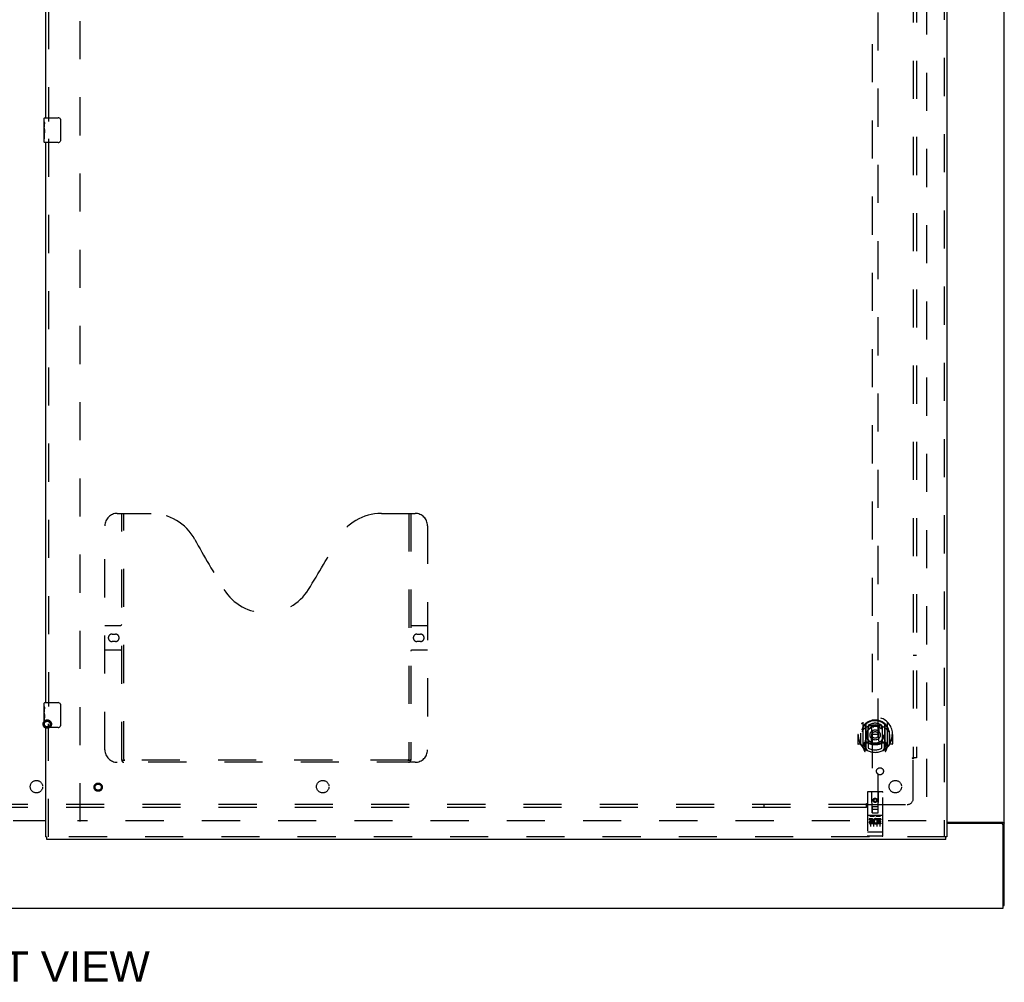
# Model space of a CAD drawing. Header units: inches. Extents: x 0 to 278, y 0 to 180.
# Tile 5 of 76: x 91 to 131, y 45 to 84. Entities that reach past the tile are written whole.
import ezdxf

# ---------------------------------------------------------------- set-up
doc = ezdxf.new("R2010")
doc.units = ezdxf.units.IN
doc.header["$LTSCALE"] = 15.310625
doc.header["$MEASUREMENT"] = 0
doc.linetypes.add('HIDDEN', pattern=[0.2, 0.1, -0.1])
doc.layers.get('0').update_dxf_attribs({"linetype": 'CONTINUOUS'})
for name, color, linetype in [('DEFAULT_2', 8, 'HIDDEN'), ('DIMENSIONS', 7, 'CONTINUOUS'), ('RIGHTHAND_DOOR_ASSEMBLY', 7, 'CONTINUOUS'), ('SUBPANEL', 7, 'CONTINUOUS')]:
    doc.layers.add(name, color=color, linetype=linetype)
doc.styles.get("Standard").update_dxf_attribs({"font": 'arial.ttf'})

msp = doc.modelspace()

# ---------------------------------------------------------------- linework, layer by layer
at = {"color": 3, "linetype": 'Continuous'}
for p, q in [((131.004, 48.559), (131.004, 134.351)), ((91.191, 51.97), (92.504, 51.97)), ((92.504, 51.955), (91.191, 51.955)), ((128.691, 51.903), (130.934, 51.903)), ((130.892, 51.851), (128.691, 51.851)), ((130.952, 48.455), (130.952, 51.791)), ((53.306, 48.455), (130.952, 48.455))]:
    msp.add_line(p, q, dxfattribs=at)
at = {"color": 7, "linetype": 'Continuous'}
msp.add_line((130.952, 48.559), (131.004, 48.559), dxfattribs=at)
at = {"color": 3, "linetype": 'Continuous'}
for points in [[(130.934, 51.903), (130.936, 51.902), (130.938, 51.9), (130.941, 51.899), (130.945, 51.897), (130.948, 51.896), (130.952, 51.894), (130.956, 51.893), (130.96, 51.892)], [(130.96, 51.892), (130.968, 51.889), (130.972, 51.888), (130.976, 51.886), (130.98, 51.885), (130.983, 51.883), (130.986, 51.882), (130.989, 51.881), (130.992, 51.879), (130.995, 51.877), (130.997, 51.876), (130.999, 51.874), (131, 51.872), (131.002, 51.871), (131.002, 51.869), (131.003, 51.867), (131.004, 51.865), (131.004, 51.863)]]:
    msp.add_lwpolyline(points, dxfattribs=at)
msp.add_arc((130.892, 51.791), 0.06, 0, 90, dxfattribs=at)
at = {"layer": 'DEFAULT_2', "color": 8, "linetype": 'HIDDEN'}
for p, q in [((93.879, 51.934), (93.879, 130.976)), ((127.879, 131.007), (127.879, 51.903)), ((127.865, 51.955), (93.775, 51.955))]:
    msp.add_line(p, q, dxfattribs=at)
for radius in [0.169, 0.124, 0.114]:
    msp.add_circle((92.563, 55.845), radius, dxfattribs=at)
at = {"layer": 'RIGHTHAND_DOOR_ASSEMBLY', "color": 8, "linetype": 'HIDDEN'}
for p, q in [((128.587, 131.601), (128.587, 51.309)), ((92.608, 102.86), (92.608, 80.05)), ((125.691, 89.285), (125.691, 52.283)), ((125.941, 52.283), (125.941, 89.285)), ((92.608, 79.36), (92.608, 56.55)), ((95.378, 64.309), (96.733, 64.309)), ((95.553, 54.399), (95.553, 64.309)), ((95.633, 54.429), (95.633, 64.309)), ((105.983, 64.309), (107.338, 64.309)), ((107.083, 64.309), (107.083, 54.429)), ((107.163, 64.309), (107.163, 54.399)), ((94.878, 54.809), (94.878, 63.809)), ((107.838, 63.809), (107.838, 54.809)), ((94.878, 59.809), (95.513, 59.809)), ((107.203, 59.809), (107.838, 59.809)), ((95.164, 59.459), (95.301, 59.459)), ((107.414, 59.459), (107.551, 59.459)), ((95.301, 59.159), (95.164, 59.159)), ((107.551, 59.159), (107.414, 59.159)), ((95.513, 58.809), (94.878, 58.809)), ((107.838, 58.809), (107.203, 58.809)), ((92.608, 51.309), (92.608, 55.86)), ((125.316, 55.911), (125.316, 54.943)), ((125.434, 55.857), (125.434, 54.841)), ((125.441, 55.832), (125.441, 54.829)), ((125.541, 55.792), (125.541, 55.69)), ((125.654, 55.766), (125.684, 55.427)), ((125.979, 55.766), (125.949, 55.427)), ((126.091, 55.69), (126.091, 55.792)), ((126.191, 55.832), (126.191, 54.829)), ((126.199, 55.857), (126.199, 54.841)), ((126.316, 54.943), (126.316, 55.911)), ((125.131, 55.427), (125.116, 55.427)), ((125.116, 55.427), (125.116, 55.054)), ((125.234, 55.427), (125.249, 55.427)), ((125.234, 55.427), (125.234, 55.039)), ((125.241, 55.474), (125.241, 55.476)), ((125.241, 55.016), (125.241, 55.474)), ((125.534, 55.109), (125.534, 55.74)), ((125.653, 55.083), (125.684, 55.427)), ((125.949, 55.427), (125.684, 55.427)), ((125.979, 55.083), (125.949, 55.427)), ((126.099, 55.74), (126.099, 55.109)), ((126.399, 55.427), (126.384, 55.427)), ((126.391, 55.474), (126.391, 55.476)), ((126.391, 55.016), (126.391, 55.474)), ((126.399, 55.427), (126.399, 55.039)), ((126.516, 55.427), (126.501, 55.427)), ((126.516, 55.427), (126.516, 55.054)), ((125.234, 55.039), (125.131, 55.039)), ((125.234, 55.039), (125.242, 55.054)), ((125.434, 55.098), (125.374, 55.098)), ((125.374, 55.098), (125.374, 54.948)), ((125.412, 55.002), (125.382, 54.956)), ((125.444, 55.061), (125.444, 54.854)), ((125.534, 55.099), (125.461, 55.099)), ((125.53, 55.081), (125.464, 55.081)), ((125.541, 55.128), (125.541, 54.876)), ((126.091, 54.876), (126.091, 55.128)), ((126.171, 55.099), (126.099, 55.099)), ((126.169, 55.081), (126.103, 55.081)), ((126.189, 54.854), (126.189, 55.061)), ((126.259, 55.098), (126.199, 55.098)), ((126.25, 54.956), (126.221, 55.002)), ((126.259, 54.948), (126.259, 55.098)), ((126.391, 55.054), (126.399, 55.039)), ((126.501, 55.039), (126.399, 55.039)), ((125.321, 54.933), (125.391, 54.757)), ((125.374, 54.948), (125.441, 54.948)), ((125.412, 54.837), (125.417, 54.834)), ((125.42, 54.76), (125.434, 54.841)), ((125.511, 54.779), (125.441, 54.888)), ((126.191, 54.888), (126.121, 54.779)), ((126.191, 54.948), (126.259, 54.948)), ((126.199, 54.841), (126.213, 54.76)), ((126.22, 54.837), (126.22, 54.837)), ((126.22, 54.837), (126.22, 54.837)), ((126.22, 54.837), (126.22, 54.837)), ((126.242, 54.757), (126.312, 54.933)), ((107.338, 54.309), (95.378, 54.309)), ((107.079, 54.389), (95.637, 54.389)), ((125.504, 53.093), (125.504, 51.368)), ((126.099, 53.123), (125.534, 53.123)), ((125.69, 52.283), (125.686, 53.093)), ((125.943, 52.283), (125.946, 53.093)), ((126.129, 51.368), (126.129, 53.093)), ((125.816, 52.855), (125.754, 52.819)), ((125.754, 52.819), (125.764, 52.814)), ((125.754, 52.819), (125.754, 52.747)), ((125.754, 52.747), (125.764, 52.753)), ((125.754, 52.747), (125.816, 52.711)), ((125.816, 52.844), (125.764, 52.814)), ((125.764, 52.814), (125.764, 52.753)), ((125.764, 52.753), (125.816, 52.723)), ((125.879, 52.819), (125.816, 52.855)), ((125.816, 52.855), (125.816, 52.844)), ((125.869, 52.814), (125.816, 52.844)), ((125.816, 52.723), (125.869, 52.753)), ((125.816, 52.711), (125.879, 52.747)), ((125.816, 52.711), (125.816, 52.723)), ((125.879, 52.819), (125.869, 52.814)), ((125.869, 52.753), (125.869, 52.814)), ((125.879, 52.747), (125.869, 52.753)), ((125.879, 52.747), (125.879, 52.819)), ((125.689, 52.533), (125.944, 52.533)), ((125.69, 52.283), (125.691, 52.283)), ((125.691, 52.283), (125.941, 52.283)), ((125.901, 52.408), (125.731, 52.408)), ((125.941, 52.283), (125.943, 52.283)), ((126.099, 52.166), (125.534, 52.166)), ((125.672, 52.044), (125.579, 52.044)), ((125.579, 52.044), (125.579, 52.002)), ((125.672, 52.002), (125.579, 52.002)), ((125.605, 52.15), (125.777, 52.15)), ((125.629, 52.035), (125.629, 51.729)), ((125.676, 51.958), (125.629, 51.958)), ((125.672, 51.917), (125.643, 51.917)), ((125.736, 51.873), (125.643, 51.873)), ((125.736, 51.831), (125.643, 51.831)), ((125.736, 51.873), (125.736, 51.831)), ((125.754, 52.035), (125.754, 51.729)), ((125.855, 52.15), (126.027, 52.15)), ((125.868, 51.879), (125.885, 51.84)), ((125.879, 52.035), (125.879, 51.729)), ((125.892, 52.008), (125.879, 51.99)), ((125.888, 52.033), (125.892, 52.032)), ((126.048, 52.044), (125.892, 52.044)), ((125.892, 52.044), (125.892, 52.032)), ((125.892, 52.008), (125.892, 51.831)), ((126.048, 51.831), (125.892, 51.831)), ((126.048, 52.002), (125.935, 52.002)), ((125.935, 52.002), (125.935, 51.958)), ((126.027, 51.958), (125.935, 51.958)), ((126.027, 51.916), (125.935, 51.916)), ((125.935, 51.916), (125.935, 51.873)), ((126.048, 51.873), (125.935, 51.873)), ((126.004, 52.035), (126.004, 51.729)), ((126.027, 51.958), (126.027, 51.916)), ((126.048, 52.044), (126.048, 52.002)), ((126.048, 51.873), (126.048, 51.831)), ((125.521, 51.497), (125.52, 51.497)), ((125.522, 51.497), (125.521, 51.497)), ((125.523, 51.497), (125.522, 51.497)), ((125.523, 51.496), (125.523, 51.497)), ((125.524, 51.496), (125.523, 51.496)), ((125.525, 51.496), (125.524, 51.496)), ((125.526, 51.496), (125.525, 51.496)), ((125.527, 51.496), (125.526, 51.496)), ((125.528, 51.496), (125.527, 51.496)), ((125.529, 51.496), (125.528, 51.496)), ((125.528, 51.496), (125.528, 51.496)), ((125.53, 51.496), (125.529, 51.496)), ((125.531, 51.496), (125.53, 51.496)), ((125.532, 51.496), (125.531, 51.496)), ((125.533, 51.496), (125.532, 51.496)), ((126.099, 51.496), (125.533, 51.496)), ((125.533, 51.496), (125.533, 51.496)), ((126.099, 51.496), (126.1, 51.496)), ((126.1, 51.496), (126.101, 51.496)), ((126.1, 51.496), (126.1, 51.496)), ((126.101, 51.496), (126.102, 51.496)), ((126.102, 51.496), (126.103, 51.496)), ((126.103, 51.496), (126.104, 51.496)), ((126.105, 51.496), (126.106, 51.496)), ((126.106, 51.496), (126.107, 51.496)), ((126.107, 51.496), (126.108, 51.496)), ((126.107, 51.496), (126.107, 51.496)), ((126.108, 51.496), (126.109, 51.496)), ((126.109, 51.496), (126.11, 51.497)), ((126.11, 51.497), (126.111, 51.497)), ((126.111, 51.497), (126.112, 51.497)), ((126.111, 51.497), (126.111, 51.497)), ((126.112, 51.497), (126.113, 51.497)), ((128.649, 51.309), (92.546, 51.309)), ((126.099, 51.338), (125.534, 51.338))]:
    msp.add_line(p, q, dxfattribs=at)
at = {"layer": 'RIGHTHAND_DOOR_ASSEMBLY', "color": 3, "linetype": 'Continuous'}
for p, q in [((128.691, 131.601), (128.691, 51.309)), ((92.504, 80.205), (92.504, 102.705)), ((92.504, 56.705), (92.504, 79.205)), ((92.504, 51.309), (92.504, 55.705)), ((128.649, 51.205), (92.546, 51.205))]:
    msp.add_line(p, q, dxfattribs=at)
at = {"layer": 'RIGHTHAND_DOOR_ASSEMBLY', "color": 7, "linetype": 'Continuous'}
for p, q in [((92.444, 80.045), (92.444, 80.19)), ((92.444, 79.787), (92.444, 80.044)), ((92.449, 79.988), (92.444, 79.988)), ((92.451, 79.821), (92.451, 79.957)), ((92.459, 80.205), (92.999, 80.205)), ((93.099, 80.105), (93.099, 79.305)), ((92.444, 79.821), (92.451, 79.821)), ((92.444, 79.22), (92.444, 79.784)), ((92.445, 79.758), (92.444, 79.758)), ((92.444, 79.626), (92.45, 79.626)), ((92.444, 79.59), (92.451, 79.59)), ((92.444, 79.527), (92.451, 79.527)), ((92.451, 79.36), (92.451, 79.59)), ((92.444, 79.36), (92.451, 79.36)), ((92.999, 79.205), (92.459, 79.205)), ((92.444, 56.545), (92.444, 56.69)), ((92.459, 56.705), (92.999, 56.705)), ((93.099, 56.605), (93.099, 55.805)), ((92.444, 56.287), (92.444, 56.544)), ((92.449, 56.488), (92.444, 56.488)), ((92.444, 56.321), (92.451, 56.321)), ((92.444, 55.72), (92.444, 56.284)), ((92.445, 56.258), (92.444, 56.258)), ((92.451, 56.321), (92.451, 56.457)), ((92.444, 56.126), (92.45, 56.126)), ((92.444, 56.09), (92.451, 56.09)), ((92.444, 56.027), (92.451, 56.027)), ((92.444, 55.86), (92.451, 55.86)), ((92.451, 55.86), (92.451, 56.09)), ((92.999, 55.705), (92.459, 55.705)), ((92.504, 51.309), (92.546, 51.309)), ((92.546, 51.205), (92.546, 51.309)), ((128.691, 51.309), (128.649, 51.309)), ((128.649, 51.205), (128.649, 51.309))]:
    msp.add_line(p, q, dxfattribs=at)
for points in [[(92.444, 80.045), (92.444, 80.041), (92.444, 80.036), (92.445, 80.031), (92.446, 80.018)], [(92.446, 80.018), (92.447, 80.01), (92.448, 80.002), (92.449, 79.994)], [(92.449, 79.994), (92.45, 79.985), (92.45, 79.976), (92.451, 79.966), (92.451, 79.957)], [(93.092, 80.142), (93.094, 80.136), (93.096, 80.13), (93.097, 80.124), (93.098, 80.118), (93.098, 80.112), (93.099, 80.105)], [(92.444, 79.787), (92.444, 79.779), (92.444, 79.77), (92.445, 79.76)], [(92.445, 79.76), (92.448, 79.726), (92.449, 79.714), (92.45, 79.702), (92.45, 79.689), (92.451, 79.676), (92.451, 79.663), (92.451, 79.651), (92.45, 79.638), (92.45, 79.625), (92.449, 79.613), (92.448, 79.601)], [(93.099, 79.305), (93.098, 79.299), (93.098, 79.293), (93.097, 79.287), (93.096, 79.281), (93.094, 79.275), (93.092, 79.269)], [(93.092, 56.642), (93.094, 56.636), (93.096, 56.63), (93.097, 56.624), (93.098, 56.618), (93.098, 56.612), (93.099, 56.605)], [(92.444, 56.545), (92.444, 56.541), (92.444, 56.536), (92.445, 56.531), (92.446, 56.518)], [(92.444, 56.287), (92.444, 56.279), (92.444, 56.27), (92.445, 56.26)], [(92.445, 56.26), (92.448, 56.226), (92.449, 56.214), (92.45, 56.202), (92.45, 56.189), (92.451, 56.176), (92.451, 56.163), (92.451, 56.151), (92.45, 56.138), (92.45, 56.125), (92.449, 56.113), (92.448, 56.101)], [(92.446, 56.518), (92.447, 56.51), (92.448, 56.502), (92.449, 56.494)], [(92.449, 56.494), (92.45, 56.485), (92.45, 56.476), (92.451, 56.466), (92.451, 56.457)], [(93.099, 55.805), (93.098, 55.799), (93.098, 55.793), (93.097, 55.787), (93.096, 55.781), (93.094, 55.775), (93.092, 55.769)]]:
    msp.add_lwpolyline(points, dxfattribs=at)
at = {"layer": 'RIGHTHAND_DOOR_ASSEMBLY', "color": 8, "linetype": 'HIDDEN'}
for points in [[(125.271, 55.866), (125.272, 55.867), (125.272, 55.867), (125.273, 55.868), (125.274, 55.869), (125.274, 55.87), (125.275, 55.871), (125.276, 55.871), (125.277, 55.872), (125.277, 55.873), (125.278, 55.874), (125.279, 55.874), (125.28, 55.875), (125.28, 55.876), (125.281, 55.877), (125.282, 55.877), (125.283, 55.878), (125.284, 55.879), (125.285, 55.879), (125.285, 55.88), (125.286, 55.88), (125.287, 55.881), (125.288, 55.882), (125.289, 55.882), (125.29, 55.883), (125.291, 55.883), (125.291, 55.884), (125.292, 55.884), (125.293, 55.885), (125.294, 55.885), (125.295, 55.886), (125.296, 55.886), (125.297, 55.887), (125.298, 55.887), (125.299, 55.888)], [(125.628, 55.784), (125.634, 55.785), (125.639, 55.787), (125.645, 55.788), (125.65, 55.789), (125.655, 55.791), (125.661, 55.792), (125.666, 55.793), (125.672, 55.794), (125.677, 55.796), (125.683, 55.797), (125.688, 55.798), (125.694, 55.799), (125.699, 55.8), (125.705, 55.801), (125.71, 55.801), (125.716, 55.802), (125.721, 55.803), (125.727, 55.804), (125.733, 55.804), (125.738, 55.805), (125.744, 55.806), (125.749, 55.806), (125.755, 55.807), (125.76, 55.807), (125.766, 55.808), (125.772, 55.808), (125.777, 55.808), (125.783, 55.809), (125.788, 55.809), (125.794, 55.809), (125.799, 55.809), (125.805, 55.809), (125.811, 55.809), (125.816, 55.809), (125.822, 55.809), (125.827, 55.809), (125.833, 55.809), (125.839, 55.809), (125.844, 55.809), (125.85, 55.809), (125.855, 55.808), (125.861, 55.808), (125.867, 55.808), (125.872, 55.807), (125.878, 55.807), (125.883, 55.806), (125.889, 55.806), (125.894, 55.805), (125.9, 55.804), (125.906, 55.804), (125.911, 55.803), (125.917, 55.802), (125.922, 55.801), (125.928, 55.801), (125.933, 55.8), (125.939, 55.799), (125.944, 55.798), (125.95, 55.797), (125.955, 55.796), (125.961, 55.794), (125.966, 55.793), (125.972, 55.792), (125.977, 55.791), (125.983, 55.789), (125.988, 55.788), (125.993, 55.787), (125.999, 55.785), (126.004, 55.784)], [(126.334, 55.888), (126.335, 55.887), (126.336, 55.887), (126.337, 55.886), (126.338, 55.886), (126.338, 55.885), (126.339, 55.885), (126.34, 55.884), (126.341, 55.884), (126.342, 55.883), (126.343, 55.883), (126.344, 55.882), (126.345, 55.882), (126.345, 55.881), (126.346, 55.88), (126.347, 55.88), (126.348, 55.879), (126.349, 55.879), (126.35, 55.878), (126.35, 55.877), (126.351, 55.877), (126.352, 55.876), (126.353, 55.875), (126.354, 55.874), (126.354, 55.874), (126.355, 55.873), (126.356, 55.872), (126.357, 55.871), (126.357, 55.871), (126.358, 55.87), (126.359, 55.869), (126.36, 55.868), (126.36, 55.867), (126.361, 55.867), (126.362, 55.866)], [(125.362, 55.642), (125.36, 55.641), (125.359, 55.639), (125.357, 55.638), (125.356, 55.636), (125.354, 55.635), (125.352, 55.633), (125.351, 55.632), (125.349, 55.63), (125.347, 55.628), (125.346, 55.626), (125.344, 55.624), (125.342, 55.622), (125.34, 55.62), (125.338, 55.618), (125.336, 55.616), (125.334, 55.613), (125.332, 55.611), (125.33, 55.608), (125.328, 55.606), (125.326, 55.603), (125.323, 55.6), (125.321, 55.597), (125.319, 55.594), (125.316, 55.591), (125.314, 55.588), (125.312, 55.584), (125.309, 55.581), (125.307, 55.577), (125.304, 55.573), (125.301, 55.569), (125.299, 55.565), (125.296, 55.56), (125.293, 55.556), (125.29, 55.551), (125.287, 55.546), (125.284, 55.54)], [(126.349, 55.54), (126.346, 55.546), (126.343, 55.551), (126.34, 55.556), (126.337, 55.56), (126.334, 55.565), (126.331, 55.569), (126.329, 55.573), (126.326, 55.577), (126.323, 55.581), (126.321, 55.584), (126.318, 55.588), (126.316, 55.591), (126.314, 55.594), (126.311, 55.597), (126.309, 55.6), (126.307, 55.603), (126.305, 55.606), (126.303, 55.608), (126.301, 55.611), (126.299, 55.613), (126.297, 55.616), (126.295, 55.618), (126.293, 55.62), (126.291, 55.622), (126.289, 55.624), (126.287, 55.626), (126.285, 55.628), (126.283, 55.63), (126.282, 55.632), (126.28, 55.633), (126.278, 55.635), (126.277, 55.636), (126.275, 55.638), (126.274, 55.639), (126.272, 55.641), (126.271, 55.642)], [(125.299, 54.966), (125.298, 54.967), (125.297, 54.967), (125.296, 54.968), (125.295, 54.968), (125.294, 54.969), (125.293, 54.969), (125.292, 54.97), (125.291, 54.97), (125.291, 54.971), (125.29, 54.971), (125.289, 54.972), (125.288, 54.972), (125.287, 54.973), (125.286, 54.973), (125.285, 54.974), (125.285, 54.975), (125.284, 54.975), (125.283, 54.976), (125.282, 54.977), (125.281, 54.977), (125.28, 54.978), (125.28, 54.979), (125.279, 54.98), (125.278, 54.98), (125.277, 54.981), (125.277, 54.982), (125.276, 54.983), (125.275, 54.983), (125.274, 54.984), (125.274, 54.985), (125.273, 54.986), (125.272, 54.986), (125.272, 54.987), (125.271, 54.988)], [(126.362, 54.988), (126.361, 54.987), (126.36, 54.986), (126.36, 54.986), (126.359, 54.985), (126.358, 54.984), (126.357, 54.983), (126.357, 54.983), (126.356, 54.982), (126.355, 54.981), (126.354, 54.98), (126.354, 54.98), (126.353, 54.979), (126.352, 54.978), (126.351, 54.977), (126.35, 54.977), (126.35, 54.976), (126.349, 54.975), (126.348, 54.975), (126.347, 54.974), (126.346, 54.973), (126.345, 54.973), (126.345, 54.972), (126.344, 54.972), (126.343, 54.971), (126.342, 54.971), (126.341, 54.97), (126.34, 54.97), (126.339, 54.969), (126.338, 54.969), (126.338, 54.968), (126.337, 54.968), (126.336, 54.967), (126.335, 54.967), (126.334, 54.966)], [(95.543, 54.429), (95.559, 54.419), (95.575, 54.409), (95.591, 54.401), (95.606, 54.395), (95.622, 54.391), (95.637, 54.389)], [(107.079, 54.389), (107.094, 54.391), (107.109, 54.395), (107.125, 54.401), (107.141, 54.409), (107.157, 54.419), (107.173, 54.429)], [(125.599, 52.149), (125.599, 52.149), (125.599, 52.149), (125.599, 52.149), (125.599, 52.149), (125.599, 52.149), (125.599, 52.149), (125.599, 52.149), (125.6, 52.149), (125.6, 52.149), (125.6, 52.149), (125.6, 52.149), (125.6, 52.149), (125.6, 52.149), (125.6, 52.149), (125.6, 52.149), (125.6, 52.149), (125.601, 52.149), (125.601, 52.149), (125.601, 52.15), (125.601, 52.15), (125.601, 52.15), (125.601, 52.15), (125.601, 52.15), (125.601, 52.15), (125.602, 52.15), (125.602, 52.15), (125.602, 52.15), (125.602, 52.15), (125.602, 52.15), (125.602, 52.15), (125.603, 52.15), (125.603, 52.15), (125.603, 52.15), (125.603, 52.15), (125.603, 52.15), (125.603, 52.15), (125.604, 52.15), (125.604, 52.15), (125.604, 52.15), (125.604, 52.15), (125.604, 52.15), (125.605, 52.15), (125.605, 52.15), (125.605, 52.15), (125.605, 52.15)], [(125.777, 52.15), (125.777, 52.15), (125.778, 52.15), (125.778, 52.15), (125.778, 52.15), (125.778, 52.15), (125.778, 52.15), (125.779, 52.15), (125.779, 52.15), (125.779, 52.15), (125.779, 52.15), (125.779, 52.15), (125.78, 52.15), (125.78, 52.15), (125.78, 52.15), (125.78, 52.15), (125.78, 52.15), (125.78, 52.15), (125.78, 52.15), (125.781, 52.15), (125.781, 52.15), (125.781, 52.15), (125.781, 52.15), (125.781, 52.15), (125.781, 52.15), (125.782, 52.15), (125.782, 52.15), (125.782, 52.15), (125.782, 52.149), (125.782, 52.149), (125.782, 52.149), (125.782, 52.149), (125.782, 52.149), (125.782, 52.149), (125.783, 52.149), (125.783, 52.149), (125.783, 52.149), (125.783, 52.149), (125.783, 52.149), (125.783, 52.149), (125.783, 52.149), (125.783, 52.149), (125.783, 52.149), (125.784, 52.149), (125.784, 52.149), (125.784, 52.149), (125.784, 52.149)], [(125.849, 52.149), (125.849, 52.149), (125.849, 52.149), (125.849, 52.149), (125.849, 52.149), (125.849, 52.149), (125.849, 52.149), (125.849, 52.149), (125.85, 52.149), (125.85, 52.149), (125.85, 52.149), (125.85, 52.149), (125.85, 52.149), (125.85, 52.149), (125.85, 52.149), (125.85, 52.149), (125.85, 52.149), (125.851, 52.149), (125.851, 52.149), (125.851, 52.15), (125.851, 52.15), (125.851, 52.15), (125.851, 52.15), (125.851, 52.15), (125.851, 52.15), (125.852, 52.15), (125.852, 52.15), (125.852, 52.15), (125.852, 52.15), (125.852, 52.15), (125.852, 52.15), (125.853, 52.15), (125.853, 52.15), (125.853, 52.15), (125.853, 52.15), (125.853, 52.15), (125.853, 52.15), (125.854, 52.15), (125.854, 52.15), (125.854, 52.15), (125.854, 52.15), (125.854, 52.15), (125.855, 52.15), (125.855, 52.15), (125.855, 52.15), (125.855, 52.15)], [(126.027, 52.15), (126.027, 52.15), (126.028, 52.15), (126.028, 52.15), (126.028, 52.15), (126.028, 52.15), (126.028, 52.15), (126.029, 52.15), (126.029, 52.15), (126.029, 52.15), (126.029, 52.15), (126.029, 52.15), (126.03, 52.15), (126.03, 52.15), (126.03, 52.15), (126.03, 52.15), (126.03, 52.15), (126.03, 52.15), (126.031, 52.15), (126.031, 52.15), (126.031, 52.15), (126.031, 52.15), (126.031, 52.15), (126.031, 52.15), (126.031, 52.15), (126.032, 52.15), (126.032, 52.15), (126.032, 52.15), (126.032, 52.149), (126.032, 52.149), (126.032, 52.149), (126.032, 52.149), (126.032, 52.149), (126.032, 52.149), (126.033, 52.149), (126.033, 52.149), (126.033, 52.149), (126.033, 52.149), (126.033, 52.149), (126.033, 52.149), (126.033, 52.149), (126.033, 52.149), (126.033, 52.149), (126.034, 52.149), (126.034, 52.149), (126.034, 52.149), (126.034, 52.149)], [(125.52, 51.497), (125.52, 51.497), (125.519, 51.497), (125.519, 51.497), (125.519, 51.497), (125.518, 51.497), (125.518, 51.497), (125.517, 51.497), (125.517, 51.497), (125.517, 51.497), (125.516, 51.497), (125.516, 51.497), (125.516, 51.497), (125.515, 51.498), (125.515, 51.498), (125.515, 51.498), (125.514, 51.498), (125.514, 51.498), (125.514, 51.498), (125.513, 51.498), (125.513, 51.498), (125.513, 51.498), (125.513, 51.498), (125.512, 51.498), (125.512, 51.498), (125.512, 51.498), (125.511, 51.498), (125.511, 51.499), (125.511, 51.499), (125.511, 51.499), (125.51, 51.499), (125.51, 51.499), (125.51, 51.499), (125.51, 51.499), (125.509, 51.499), (125.509, 51.499), (125.509, 51.499), (125.509, 51.499), (125.508, 51.499), (125.508, 51.5), (125.508, 51.5), (125.508, 51.5), (125.508, 51.5), (125.507, 51.5), (125.507, 51.5), (125.507, 51.5), (125.507, 51.5), (125.507, 51.5), (125.506, 51.5), (125.506, 51.5), (125.506, 51.501), (125.506, 51.501), (125.506, 51.501), (125.506, 51.501), (125.505, 51.501), (125.505, 51.501), (125.505, 51.501), (125.505, 51.501), (125.505, 51.501), (125.505, 51.501), (125.505, 51.502), (125.505, 51.502), (125.505, 51.502), (125.504, 51.502), (125.504, 51.502), (125.504, 51.502), (125.504, 51.502), (125.504, 51.502), (125.504, 51.502), (125.504, 51.502), (125.504, 51.503), (125.504, 51.503), (125.504, 51.503), (125.504, 51.503), (125.504, 51.503), (125.504, 51.503), (125.504, 51.503), (125.504, 51.503), (125.504, 51.503)], [(126.104, 51.496), (126.104, 51.496), (126.105, 51.496)], [(126.113, 51.497), (126.113, 51.497), (126.114, 51.497), (126.114, 51.497), (126.114, 51.497), (126.115, 51.497), (126.115, 51.497), (126.115, 51.497), (126.116, 51.497), (126.116, 51.497), (126.116, 51.497), (126.117, 51.497), (126.117, 51.498), (126.117, 51.498), (126.118, 51.498), (126.118, 51.498), (126.118, 51.498), (126.119, 51.498), (126.119, 51.498), (126.119, 51.498), (126.12, 51.498), (126.12, 51.498), (126.12, 51.498), (126.121, 51.498), (126.121, 51.498), (126.121, 51.498), (126.121, 51.499), (126.122, 51.499), (126.122, 51.499), (126.122, 51.499), (126.122, 51.499), (126.123, 51.499), (126.123, 51.499), (126.123, 51.499), (126.123, 51.499), (126.124, 51.499), (126.124, 51.499), (126.124, 51.499), (126.124, 51.5), (126.125, 51.5), (126.125, 51.5), (126.125, 51.5), (126.125, 51.5), (126.125, 51.5), (126.126, 51.5), (126.126, 51.5), (126.126, 51.5), (126.126, 51.5), (126.126, 51.5), (126.126, 51.501), (126.127, 51.501), (126.127, 51.501), (126.127, 51.501), (126.127, 51.501), (126.127, 51.501), (126.127, 51.501), (126.127, 51.501), (126.128, 51.501), (126.128, 51.501), (126.128, 51.502), (126.128, 51.502), (126.128, 51.502), (126.128, 51.502), (126.128, 51.502), (126.128, 51.502), (126.128, 51.502), (126.128, 51.502), (126.128, 51.502), (126.129, 51.502), (126.129, 51.503), (126.129, 51.503), (126.129, 51.503), (126.129, 51.503), (126.129, 51.503), (126.129, 51.503), (126.129, 51.503), (126.129, 51.503), (126.129, 51.503)]]:
    msp.add_lwpolyline(points, dxfattribs=at)
for centre, radius in [((125.816, 55.409), 0.35), ((125.816, 55.409), 0.335), ((125.816, 55.409), 0.205), ((125.816, 55.409), 0.133), ((94.608, 53.309), 0.164), ((94.608, 53.309), 0.124), ((125.816, 52.783), 0.085), ((125.816, 52.783), 0.0845)]:
    msp.add_circle(centre, radius, dxfattribs=at)
at = {"layer": 'RIGHTHAND_DOOR_ASSEMBLY', "color": 7, "linetype": 'Continuous'}
for centre, radius, start, end in [((92.459, 80.19), 0.015, 90, 180), ((92.999, 80.105), 0.1, 21.1999, 90), ((92.459, 79.22), 0.015, 180, 270), ((92.999, 79.305), 0.1, 270, 338.7946), ((92.459, 56.69), 0.015, 90, 180), ((92.999, 56.605), 0.1, 21.1999, 90), ((92.999, 55.805), 0.1, 270, 338.7946), ((92.459, 55.72), 0.015, 180, 270)]:
    msp.add_arc(centre, radius, start, end, dxfattribs=at)
at = {"layer": 'RIGHTHAND_DOOR_ASSEMBLY', "color": 8, "linetype": 'HIDDEN'}
for centre, radius, start, end in [((95.378, 63.809), 0.5, 90, 180), ((96.733, 62.309), 2, 28.4813, 90), ((105.983, 62.309), 2, 90, 151.5187), ((107.338, 63.809), 0.5, 0, 90), ((133.041, 82.008), 39.307, 208.4813, 211.8705), ((69.675, 82.008), 39.307, 328.1295, 331.5187), ((101.358, 62.309), 2, 211.8705, 328.1295), ((95.513, 59.849), 0.04, 270, 360), ((107.203, 59.849), 0.04, 180, 270), ((95.164, 59.309), 0.15, 90, 270), ((95.301, 59.309), 0.15, 270, 90), ((107.414, 59.309), 0.15, 90, 270), ((107.551, 59.309), 0.15, 270, 90), ((95.513, 58.769), 0.04, 0, 90), ((107.203, 58.769), 0.04, 90, 180), ((125.816, 55.427), 0.7, 305.5126, 234.4874), ((125.816, 55.424), 0.583, 0.2464, 179.7536), ((125.816, 55.399), 0.58, 7.6622, 172.3378), ((125.331, 55.911), 0.015, 135.0748, 180), ((125.816, 55.109), 0.7, 49.529, 130.471), ((125.449, 55.857), 0.015, 130.3587, 180), ((125.461, 55.832), 0.02, 129.3378, 179.9984), ((125.816, 55.399), 0.48, 55.0461, 124.9539), ((125.634, 55.765), 0.02, 5.0796, 105.5752), ((125.999, 55.765), 0.02, 74.4248, 174.9204), ((126.171, 55.832), 0.02, 0, 50.6594), ((126.184, 55.857), 0.015, 0, 49.6413), ((126.301, 55.911), 0.015, 0, 44.9252), ((125.816, 55.427), 0.685, 180, 213.0115), ((125.261, 55.474), 0.02, 172.3378, 180), ((125.549, 55.74), 0.015, 112.9863, 180), ((125.571, 55.69), 0.03, 180, 311.1261), ((125.816, 55.409), 0.343, 48.8739, 131.1261), ((126.061, 55.69), 0.03, 228.8739, 360), ((126.084, 55.74), 0.015, 0, 67.0137), ((126.371, 55.474), 0.02, 0, 7.6622), ((125.816, 55.427), 0.685, 326.9885, 360), ((125.131, 55.054), 0.015, 180, 270), ((125.261, 55.016), 0.02, 180, 215.2961), ((125.816, 55.409), 0.7, 215.2961, 324.7039), ((125.816, 55.739), 0.7, 233.2319, 306.7681), ((125.253, 55.103), 0.188, 327.3208, 360), ((125.461, 55.079), 0.02, 90, 180), ((125.464, 55.061), 0.02, 90, 180), ((125.53, 55.061), 0.02, 66.536, 90), ((125.549, 55.109), 0.015, 180, 247.0137), ((125.816, 55.721), 0.7, 246.536, 293.464), ((125.571, 55.128), 0.03, 48.8739, 180), ((125.816, 55.409), 0.343, 228.8739, 311.1261), ((125.633, 55.085), 0.02, 254.3869, 354.9204), ((125.999, 55.085), 0.02, 185.0796, 285.6131), ((126.061, 55.128), 0.03, 0, 131.1261), ((126.084, 55.109), 0.015, 292.9863, 360), ((126.103, 55.061), 0.02, 90, 113.464), ((126.169, 55.061), 0.02, 0, 90), ((126.171, 55.079), 0.02, 0, 90), ((126.379, 55.103), 0.188, 180, 212.6792), ((126.371, 55.016), 0.02, 324.7039, 360), ((126.501, 55.054), 0.015, 270, 360), ((95.378, 54.809), 0.5, 180, 270), ((107.338, 54.809), 0.5, 270, 360), ((125.331, 54.943), 0.015, 180, 224.9252), ((125.386, 54.953), 0.005, 147.3208, 270), ((125.405, 54.763), 0.015, 201.8041, 350), ((125.421, 54.873), 0.02, 234.4874, 360), ((125.424, 54.854), 0.02, 234.7457, 360), ((125.461, 54.829), 0.02, 180, 238.5295), ((125.816, 55.409), 0.6, 242.7204, 297.2796), ((126.171, 54.829), 0.02, 301.4688, 359.9992), ((126.209, 54.854), 0.02, 180, 305.2543), ((126.211, 54.873), 0.02, 180, 305.5126), ((126.228, 54.763), 0.015, 190, 338.1959), ((126.246, 54.953), 0.005, 270, 32.6792), ((126.301, 54.943), 0.015, 315.0748, 360), ((95.643, 54.399), 0.09, 180, 270), ((95.673, 54.429), 0.04, 180, 270), ((107.043, 54.429), 0.04, 270, 360), ((107.073, 54.399), 0.09, 270, 360), ((125.534, 53.093), 0.03, 90, 180), ((125.656, 53.093), 0.03, 0, 90), ((125.976, 53.093), 0.03, 90, 180), ((126.099, 53.093), 0.03, 0, 90), ((125.731, 52.368), 0.04, 90, 180), ((125.731, 52.323), 0.04, 180, 270), ((125.901, 52.368), 0.04, 0, 90), ((125.901, 52.323), 0.04, 270, 360), ((125.534, 52.196), 0.03, 180, 270), ((125.643, 51.895), 0.0644, 102.2995, 270.0775), ((125.643, 51.895), 0.0219, 89.9011, 270), ((125.672, 51.981), 0.0635, 270, 90), ((125.672, 51.98), 0.0219, 280.307, 90), ((125.842, 51.938), 0.107, 64.2636, 293.4027), ((125.842, 51.938), 0.0639, 54.8895, 293.4026), ((126.099, 52.196), 0.03, 270, 360), ((125.534, 51.368), 0.03, 180, 270), ((126.099, 51.368), 0.03, 270, 360)]:
    msp.add_arc(centre, radius, start, end, dxfattribs=at)
at = {"layer": 'RIGHTHAND_DOOR_ASSEMBLY', "color": 7, "linetype": 'Continuous'}
for centre in [(92.707, 79.621), (92.707, 56.121)]:
    msp.add_ellipse(centre, major_axis=(0.263, 0), ratio=0.432808, start_param=-3.141593, end_param=-2.961605, dxfattribs=at)
at = {"layer": 'SUBPANEL', "color": 8, "linetype": 'HIDDEN'}
for p, q in [((127.348, 128.424), (127.348, 54.487)), ((127.473, 128.424), (127.473, 54.487)), ((127.348, 58.612), (127.473, 58.612)), ((127.307, 54.487), (127.386, 54.487)), ((127.348, 52.862), (127.348, 54.451)), ((127.473, 54.487), (127.386, 54.487)), ((125.473, 52.612), (58.785, 52.612)), ((121.348, 52.612), (121.348, 52.487)), ((125.473, 52.573), (125.473, 52.653)), ((125.49, 52.593), (125.497, 52.6)), ((125.508, 52.612), (127.098, 52.612)), ((125.473, 52.487), (58.785, 52.487)), ((125.473, 52.487), (125.473, 52.573))]:
    msp.add_line(p, q, dxfattribs=at)
for points in [[(127.307, 54.487), (127.307, 54.485), (127.308, 54.483), (127.309, 54.481), (127.31, 54.479), (127.312, 54.478), (127.313, 54.476), (127.315, 54.474), (127.316, 54.473), (127.318, 54.471), (127.32, 54.47), (127.322, 54.468), (127.324, 54.467), (127.326, 54.465), (127.329, 54.464)], [(127.329, 54.464), (127.334, 54.461), (127.336, 54.459), (127.339, 54.458), (127.341, 54.456), (127.344, 54.455), (127.346, 54.453), (127.348, 54.451)], [(127.361, 54.464), (127.359, 54.463), (127.357, 54.46), (127.355, 54.458), (127.353, 54.457), (127.351, 54.455), (127.349, 54.453), (127.348, 54.451)], [(127.386, 54.487), (127.384, 54.485), (127.381, 54.483), (127.379, 54.481), (127.377, 54.48), (127.375, 54.478), (127.373, 54.476), (127.371, 54.475), (127.37, 54.473), (127.368, 54.471), (127.366, 54.47), (127.361, 54.464)], [(125.473, 52.653), (125.474, 52.652), (125.476, 52.651), (125.478, 52.65), (125.48, 52.649), (125.482, 52.648), (125.483, 52.646), (125.485, 52.645), (125.487, 52.643), (125.488, 52.641), (125.49, 52.639), (125.491, 52.637), (125.492, 52.635), (125.494, 52.633), (125.495, 52.63), (125.498, 52.625)], [(125.497, 52.6), (125.499, 52.602), (125.501, 52.604), (125.503, 52.606), (125.505, 52.608), (125.506, 52.61), (125.508, 52.612)], [(125.498, 52.625), (125.5, 52.623), (125.501, 52.62), (125.503, 52.618), (125.505, 52.616), (125.506, 52.614), (125.508, 52.612)], [(125.473, 52.573), (125.474, 52.576), (125.476, 52.578), (125.478, 52.58), (125.48, 52.582), (125.481, 52.584), (125.483, 52.586), (125.485, 52.588), (125.486, 52.59), (125.488, 52.591), (125.49, 52.593)]]:
    msp.add_lwpolyline(points, dxfattribs=at)
for centre, radius in [((126.01, 53.949), 0.141), ((92.129, 53.33), 0.25), ((103.629, 53.33), 0.25), ((126.629, 53.33), 0.25)]:
    msp.add_circle(centre, radius, dxfattribs=at)
msp.add_arc((127.098, 52.862), 0.25, 270, 360, dxfattribs=at)

# ---------------------------------------------------------------- texts
at = {"layer": 'DIMENSIONS', "color": 2, "linetype": 'Continuous', "insert": (91.3, 46.72), "char_height": 1.2281, "width": 10.74724, "attachment_point": 2, "line_spacing_factor": 0.9}
msp.add_mtext('FRONT VIEW', dxfattribs=at)

doc.saveas('drawing.dxf')
